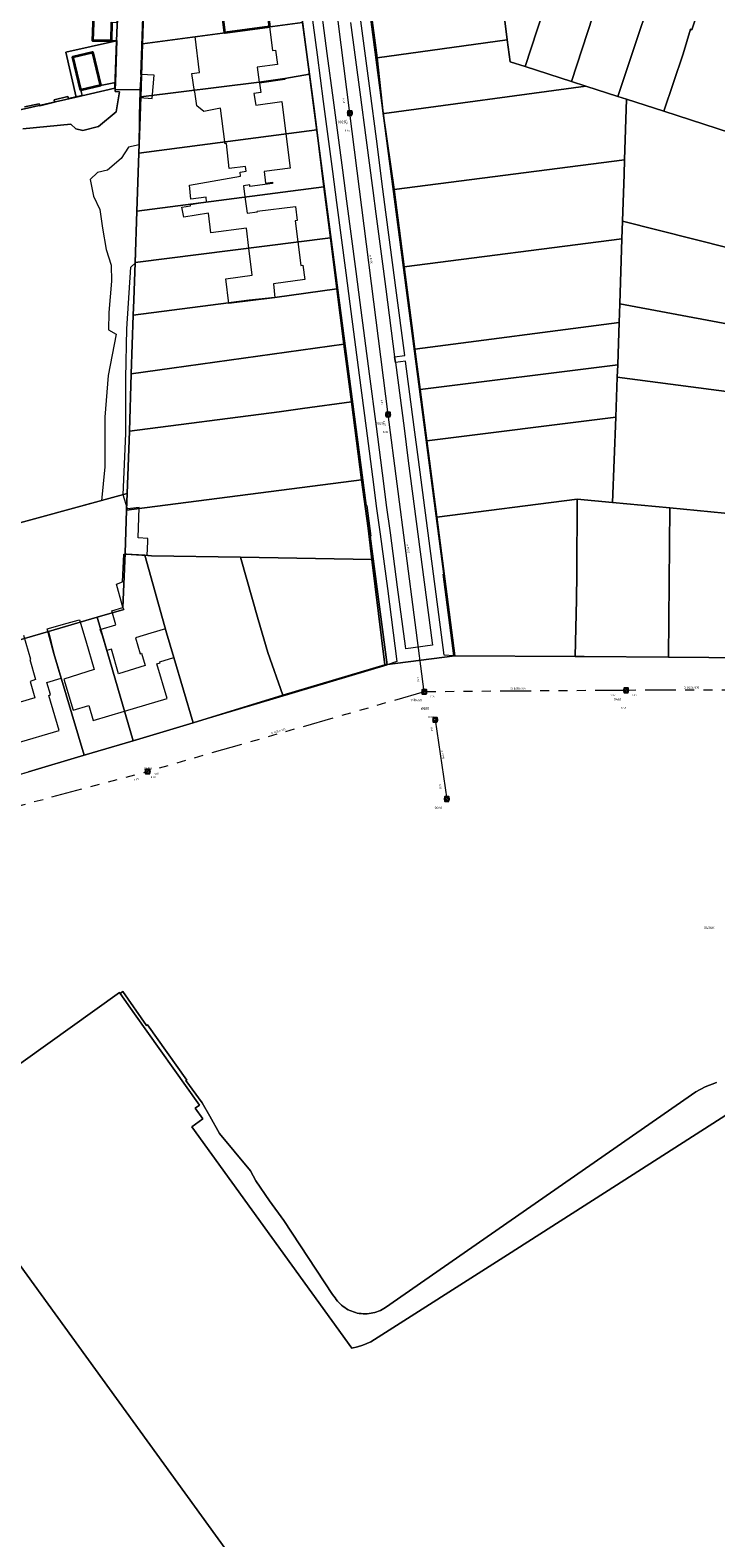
# Model space of a CAD drawing. Header units: metres. Extents: x 163628 to 167855, y 402678 to 405435.
# Tile 222 of 256: x 165435 to 165569, y 403415 to 403707. Entities that reach past the tile are written whole.
import ezdxf

# ---------------------------------------------------------------- set-up
doc = ezdxf.new("R2010")
doc.units = ezdxf.units.M
doc.linetypes.add('X-CA190022.004-UO-WHM_Riolering gemeente_NLCS_v0.2$0$RI-GWA', pattern=[18.45, 6, -1.8, 1.75, -1.8, 1.75, -1.8, 1.75, -1.8])
doc.layers.get('0').update_dxf_attribs({"lineweight": 25})
for name, color, linetype, lineweight in [('X-CA190022.004-UO-BGT_Ondergrond$0$GE_314_WGDRijbaanLokaleweg_Vlak_GEM', 253, 'Continuous', 9), ('X-CA190022.004-UO-BGT_Ondergrond$0$GE_317_WGDVoetpad_Vlak_GEM', 253, 'Continuous', 9), ('X-CA190022.004-UO-BGT_Ondergrond$0$GE_401_OTDErf_Vlak_GEM', 253, 'Continuous', 9), ('X-CA190022.004-UO-BGT_Ondergrond$0$GE_479_BTDGroenvoorziening_grasenkruida_GEM', 253, 'Continuous', 9), ('X-CA190022.004-UO-BGT_Ondergrond$0$GE_482_BTDGroenvoorziening_heesters_Vlak_GEM', 253, 'Continuous', 9), ('X-CA190022.004-UO-BGT_Ondergrond$0$GE_601_PNDgrondvlakpand_Vlak_MV_GEM', 34, 'Continuous', 35), ('X-CA190022.004-UO-KAD_Percelen$0$B-WE-KG-GRENS_PERCEEL-GV', 150, 'Continuous', 9), ('X-CA190022.004-UO-WHM_Riolering gemeente_NLCS_v0.2$0$B-WE-RI-BOB-T18', 214, 'Continuous', 15), ('X-CA190022.004-UO-WHM_Riolering gemeente_NLCS_v0.2$0$B-WE-RI-DIAMETER-T18', 214, 'Continuous', 15), ('X-CA190022.004-UO-WHM_Riolering gemeente_NLCS_v0.2$0$B-WE-RI-GWA_TRANSPORTLEIDING-G', 214, 'X-CA190022.004-UO-WHM_Riolering gemeente_NLCS_v0.2$0$RI-GWA', 15), ('X-CA190022.004-UO-WHM_Riolering gemeente_NLCS_v0.2$0$B-WE-RI-HWA_TRANSPORTLEIDING-G', 214, 'X-CA190022.004-UO-WHM_Riolering gemeente_NLCS_v0.2$0$1-200 HEMELWATER', 15), ('X-CA190022.004-UO-WHM_Riolering gemeente_NLCS_v0.2$0$B-WE-RI-PUT-S', 214, 'Continuous', 15), ('X-CA190022.004-UO-WHM_Riolering gemeente_NLCS_v0.2$0$B-WE-RI-PUTDEKSELHOOGTE-T18', 214, 'Continuous', 15), ('X-CA190022.004-UO-WHM_Riolering gemeente_NLCS_v0.2$0$B-WE-RI-PUTNUMMER-T25', 214, 'Continuous', 15), ('X-CA190022.004-UO-WHM_Riolering gemeente_NLCS_v0.2$0$B-WE-RI-VWA_TRANSPORTLEIDING-G', 214, 'X-CA190022.004-UO-WHM_Riolering gemeente_NLCS_v0.2$0$1-200 VUILWATER', 15)]:
    doc.layers.add(name, color=color, linetype=linetype, lineweight=lineweight)
doc.styles.add('X-CA190022.004-UO-WHM_Riolering gemeente_NLCS_v0.2$0$NLCS-ISO', font='NLCS-ISO.ttf')
doc.styles.add('X-CA190022.004-UO-WHM_Riolering gemeente_NLCS_v0.2$0$NLCS-ISO-M200-T18', font='NLCS-ISO.ttf', dxfattribs={"height": 0.36})
doc.styles.add('X-CA190022.004-UO-WHM_Riolering gemeente_NLCS_v0.2$0$NLCS-ISO-M200-T25', font='NLCS-ISO.ttf', dxfattribs={"height": 0.5})
doc.linetypes.add('X-CA190022.004-UO-WHM_Riolering gemeente_NLCS_v0.2$0$1-200 HEMELWATER', pattern='A,1.5,-0.6,["HWA",X-CA190022.004-UO-WHM_Riolering gemeente_NLCS_v0.2$0$NLCS-ISO,S=0.24,R=0,X=-0.5,Y=-0.12],-0.3', length=2.4)
doc.linetypes.add('X-CA190022.004-UO-WHM_Riolering gemeente_NLCS_v0.2$0$1-200 VUILWATER', pattern='A,1.5,-0.6,["DWA",X-CA190022.004-UO-WHM_Riolering gemeente_NLCS_v0.2$0$NLCS-ISO,S=0.24,R=0,X=-0.5,Y=-0.12],-0.3', length=2.4)

# ---------------------------------------------------------------- blocks, each defined once
blk = doc.blocks.new('X-CA190022.004-UO-WHM_Riolering gemeente_NLCS_v0.2$0$B-SRI-PUT_BETON-SO')
blk.add_line((-1.4, -1.4), (1.4, 1.4))
at = {"lineweight": -3, "flags": 128}
blk.add_lwpolyline([(2, -2), (2, 2), (-2, 2), (-2, -2)], close=True, dxfattribs=at)
at = {"lineweight": -3}
blk.add_circle((0, 0), 2, dxfattribs=at)

msp = doc.modelspace()

# ---------------------------------------------------------------- linework, layer by layer
at = {"layer": 'X-CA190022.004-UO-BGT_Ondergrond$0$GE_314_WGDRijbaanLokaleweg_Vlak_GEM', "flags": 128}
for points in [[(165454.882, 403719.207), (165454.67, 403714.429), (165457.368, 403711.88), (165456.881, 403698.86), (165456.726, 403695.909), (165451.95, 403695.96), (165451.989, 403697.341), (165452.22, 403705.49), (165451.151, 403705.397), (165451.24, 403709.02), (165452.47, 403708.97), (165453.285, 403731.719), (165455.322, 403732.204), (165455.119, 403726.203), (165454.882, 403719.207)], [(165502.497, 403671.863), (165503.921, 403661.149), (165504.431, 403657.243), (165506.165, 403644.069), (165506.316, 403643.026), (165507.991, 403630.24), (165508.813, 403623.919), (165513.444, 403588.612), (165513.5, 403588.144), (165508.309, 403587.468), (165508.248, 403587.936), (165506.744, 403599.399), (165505.352, 403609.924), (165504.617, 403615.349), (165504.076, 403619.556), (165502.618, 403630.557), (165501.29, 403640.792), (165499.464, 403654.618), (165498.68, 403660.631), (165496.874, 403674.315), (165496.084, 403680.315), (165494.298, 403693.907), (165493.103, 403702.939), (165491.476, 403715.463)], [(165497.61, 403708.99), (165499.405, 403695.452), (165500.625, 403686.139), (165501.919, 403676.397), (165502.497, 403671.863)]]:
    msp.add_lwpolyline(points, dxfattribs=at)
at = {"layer": 'X-CA190022.004-UO-BGT_Ondergrond$0$GE_317_WGDVoetpad_Vlak_GEM', "flags": 128}
for points in [[(165488.425, 403738.421), (165486.429, 403738.141), (165488.946, 403719.123), (165489.446, 403715.211), (165491.129, 403702.68), (165492.31, 403693.642), (165494.092, 403680.081), (165494.903, 403674.051)], [(165494.903, 403674.051), (165496.687, 403660.372), (165497.486, 403654.356), (165499.291, 403640.518), (165500.649, 403630.292), (165502.071, 403619.298), (165502.613, 403615.11), (165503.371, 403609.675), (165504.76, 403599.147), (165506.621, 403584.984), (165504.716, 403584.337), (165501.433, 403609.278), (165501.553, 403609.319), (165500.768, 403615.251), (165500.632, 403615.24), (165487.074, 403718.518)], [(165501.1, 403713.044), (165515.716, 403601.922), (165515.576, 403601.9), (165517.633, 403586.112), (165515.779, 403586.237), (165510.784, 403624.183), (165509.958, 403630.479), (165508.282, 403643.285), (165506.316, 403643.026), (165506.165, 403644.069), (165508.145, 403644.335), (165506.411, 403657.508), (165505.91, 403661.403), (165504.487, 403672.142), (165503.883, 403676.648), (165502.617, 403686.395), (165501.39, 403695.703), (165499.616, 403709.264)]]:
    msp.add_lwpolyline(points, dxfattribs=at)
at = {"layer": 'X-CA190022.004-UO-BGT_Ondergrond$0$GE_401_OTDErf_Vlak_GEM', "flags": 128}
for points in [[(165587.921, 403640.091), (165586.643, 403629.311), (165582.83, 403585.64), (165538.271, 403585.962), (165517.86, 403586.11), (165517.633, 403586.112), (165515.576, 403601.9), (165515.716, 403601.922), (165501.1, 403713.044), (165500.752, 403713.009), (165497.139, 403740.435), (165499.362, 403742.219), (165568.37, 403720.015), (165575.51, 403717.631), (165575.535, 403717.692), (165588.421, 403713.522), (165588.475, 403713.661), (165611.82, 403706.2), (165605.99, 403696.19)], [(165487.074, 403718.518), (165500.632, 403615.24), (165500.768, 403615.251), (165501.553, 403609.319), (165501.433, 403609.278), (165504.716, 403584.337), (165504.668, 403584.303), (165400.22, 403553.17)], [(165432.73, 403569.12), (165441.08, 403571.58), (165439.06, 403578.4), (165439.38, 403578.6), (165438.69, 403580.92), (165441.47, 403581.75), (165440.05, 403586.54), (165438.715, 403591.341), (165438.963, 403591.41), (165441.864, 403592.216), (165444.764, 403593.023), (165445.031, 403593.097), (165446.218, 403588.998), (165447.82, 403583.465), (165441.93, 403581.568), (165443.784, 403575.539), (165446.792, 403576.442), (165447.66, 403573.55), (165453.727, 403575.361), (165462, 403577.83), (165459.99, 403584.53), (165460.66, 403584.73), (165460.59, 403584.95), (165463.33, 403585.77), (165461.89, 403590.561), (165461.669, 403591.303), (165458.837, 403590.458), (165455.846, 403589.566), (165456.761, 403586.501), (165457.029, 403586.581), (165457.743, 403584.19), (165452.583, 403582.603), (165451.219, 403587.354), (165450.335, 403587.091), (165449.465, 403589.981), (165449.014, 403591.213), (165452.082, 403592.085), (165451.248, 403594.826), (165453.433, 403595.433), (165453.29, 403595.96), (165452.203, 403599.966), (165453.352, 403600.467), (165453.613, 403605.835), (165454, 403605.81), (165458.113, 403605.563), (165458.273, 403608.271), (165458.267, 403608.879), (165456.367, 403608.958), (165456.595, 403614.874), (165454.308, 403614.579), (165453.486, 403617.345), (165453.99, 403629.244), (165454.023, 403639.938), (165454.203, 403649.518), (165454.933, 403661.473), (165455.844, 403662.346), (165456.209, 403672.582), (165456.53, 403683.45), (165456.558, 403685.206), (165456.703, 403694.42), (165459.118, 403694.252), (165459.488, 403698.722), (165456.881, 403698.86), (165457.368, 403711.88)], [(165447.82, 403712.389), (165447.611, 403705.438), (165451.151, 403705.397), (165452.22, 403705.49), (165451.989, 403697.341), (165449.06, 403696.75)], [(165477.884, 403665.203), (165477.421, 403669.039), (165470.47, 403668.189), (165470.032, 403671.945), (165465.25, 403671.21), (165464.883, 403673.114), (165466.564, 403673.417), (165466.527, 403673.683), (165469.655, 403674.16), (165469.564, 403675.055), (165466.64, 403674.672), (165466.339, 403677.436), (165476.229, 403679.157), (165476.214, 403679.945), (165477.363, 403680.102), (165477.211, 403681.039), (165474.081, 403680.671), (165473.502, 403685.518), (165473.241, 403685.467), (165473.2, 403685.798), (165472.385, 403692.317), (165469.137, 403691.669), (165467.807, 403692.8), (165467.365, 403695.523), (165467.354, 403695.597), (165466.822, 403699.059), (165468.32, 403699.285), (165467.469, 403706.237), (165470.137, 403706.593), (165473.241, 403706.985), (165472.539, 403712.247)], [(165481.86, 403708.134), (165482.46, 403703.55), (165483.05, 403703.63), (165483.43, 403700.84), (165479.47, 403700.31), (165479.86, 403697.41), (165484.83, 403698.09), (165484.86, 403697.89), (165479.96, 403697.22), (165480.2, 403695.38), (165478.81, 403695.19), (165479.21, 403692.91), (165484.24, 403693.61), (165485.048, 403687.371), (165485.91, 403680.71), (165480.85, 403680.05), (165481.11, 403677.78), (165482.46, 403677.96), (165482.48, 403677.74), (165478.08, 403677.14), (165478.03, 403677.47), (165476.82, 403677.3), (165477.108, 403675.165), (165477.54, 403671.96), (165479.53, 403672.21), (165479.51, 403672.37), (165486.9, 403673.3), (165487.27, 403670.53), (165486.87, 403670.48), (165487.394, 403666.401), (165487.98, 403661.84), (165488.37, 403661.86), (165488.75, 403659.11), (165482.626, 403658.289), (165482.933, 403655.539), (165473.958, 403654.463), (165473.427, 403659.212), (165478.519, 403659.944), (165477.884, 403665.203)], [(165449.06, 403696.75), (165447.5, 403703.24), (165443.7, 403702.33), (165445.26, 403695.83), (165445.545, 403694.825), (165442.885, 403694.214), (165442.752, 403694.611), (165440.078, 403693.952), (165440.132, 403693.486), (165437.314, 403692.781), (165437.154, 403693.215), (165434.319, 403692.594)], [(165434.131, 403590.067), (165435.479, 403585.411), (165435.357, 403585.381), (165436.43, 403581.481), (165435.452, 403581.104), (165436.329, 403577.928), (165430.618, 403576.246)]]:
    msp.add_lwpolyline(points, dxfattribs=at)
at = {"layer": 'X-CA190022.004-UO-BGT_Ondergrond$0$GE_479_BTDGroenvoorziening_grasenkruida_GEM', "flags": 128}
for points in [[(165434.017, 403688.362), (165443.31, 403689.235), (165444.321, 403688.309), (165445.659, 403688.022), (165448.701, 403688.822), (165452.133, 403691.645), (165452.743, 403695.538), (165451.949, 403695.556), (165451.95, 403695.96), (165456.726, 403695.909), (165456.719, 403695.465), (165456.703, 403694.42), (165456.558, 403685.206)], [(165456.558, 403685.206), (165454.536, 403684.762), (165453.091, 403682.559), (165450.424, 403680.312), (165448.472, 403679.855), (165447.082, 403678.485), (165447.695, 403675.3), (165448.97, 403672.67), (165449.47, 403669.079), (165450.185, 403664.953), (165451.165, 403661.865), (165451.2, 403658.775), (165450.727, 403652.713), (165450.599, 403649.317), (165452.108, 403648.517), (165450.559, 403640.464), (165449.912, 403632.401), (165449.943, 403622.774), (165449.265, 403616.19), (165449.098, 403616.145), (165446.193, 403615.355), (165443.288, 403614.566), (165440.383, 403613.776), (165437.479, 403612.987), (165434.574, 403612.198)]]:
    msp.add_lwpolyline(points, dxfattribs=at)
at = {"layer": 'X-CA190022.004-UO-BGT_Ondergrond$0$GE_482_BTDGroenvoorziening_heesters_Vlak_GEM', "flags": 128}
for points in [[(165434.319, 403692.594), (165437.154, 403693.215), (165437.314, 403692.781), (165440.132, 403693.486), (165440.078, 403693.952), (165442.752, 403694.611), (165442.885, 403694.214), (165445.545, 403694.825), (165445.26, 403695.83), (165449.06, 403696.75), (165451.989, 403697.341), (165451.95, 403695.96), (165451.949, 403695.556), (165452.743, 403695.538)], [(165452.743, 403695.538), (165452.133, 403691.645), (165448.701, 403688.822), (165445.659, 403688.022), (165444.321, 403688.309), (165443.31, 403689.235), (165434.017, 403688.362)]]:
    msp.add_lwpolyline(points, dxfattribs=at)
at = {"layer": 'X-CA190022.004-UO-BGT_Ondergrond$0$GE_601_PNDgrondvlakpand_Vlak_MV_GEM', "flags": 128}
for points in [[(165470.27, 403716.48), (165475.23, 403717.15), (165475.61, 403714.26), (165481.54, 403715.05), (165481.92, 403712.26), (165481.33, 403712.19), (165481.86, 403708.134), (165473.241, 403706.985), (165472.539, 403712.247), (165470.12, 403711.925), (165469.526, 403716.385), (165470.27, 403716.48)], [(165451.24, 403709.02), (165451.151, 403705.397), (165447.611, 403705.438), (165447.82, 403712.389)], [(165445.26, 403695.83), (165443.7, 403702.33), (165447.5, 403703.24), (165449.06, 403696.75), (165445.26, 403695.83)]]:
    msp.add_lwpolyline(points, dxfattribs=at)
at = {"layer": 'X-CA190022.004-UO-KAD_Percelen$0$B-WE-KG-GRENS_PERCEEL-GV', "flags": 128}
for points in [[(165431.752, 403691.607), (165444.361, 403694.509), (165442.377, 403703.185), (165452.205, 403705.435), (165453.285, 403731.719), (165428.377, 403725.818), (165423.895, 403724.715)], [(165531.706, 403731.915), (165526.621, 403716.57), (165528.033, 403705.631), (165528.584, 403701.357), (165531.507, 403700.415), (165540.834, 403728.985), (165536.581, 403730.362)], [(165540.834, 403728.985), (165531.507, 403700.415), (165540.501, 403697.517), (165549.815, 403726.102)], [(165540.501, 403697.517), (165543.251, 403696.631), (165549.495, 403694.619), (165559.019, 403723.148), (165549.815, 403726.102)], [(165559.019, 403723.148), (165549.495, 403694.619), (165551.192, 403694.072), (165558.419, 403691.743), (165562.15, 403702.87), (165563.6, 403707.65), (165563.86, 403707.57), (165565.51, 403712.63), (165567.77, 403720.338)], [(165567.77, 403720.338), (165565.51, 403712.63), (165563.86, 403707.57), (165563.6, 403707.65), (165562.15, 403702.87), (165558.419, 403691.743), (165573.91, 403686.751), (165583.063, 403715.431)], [(165488.305, 403708.993), (165486.968, 403718.984), (165475.23, 403717.15), (165470.27, 403716.48), (165457.577, 403714.86), (165457.253, 403704.853)], [(165528.033, 403705.631), (165526.621, 403716.57), (165501.297, 403713.26), (165502.751, 403702.09)], [(165488.305, 403708.993), (165457.253, 403704.853), (165456.919, 403694.562), (165479.86, 403697.41), (165484.83, 403698.09), (165489.653, 403698.916)], [(165503.967, 403691.284), (165504.158, 403691.31), (165543.251, 403696.631), (165540.501, 403697.517), (165531.507, 403700.415), (165528.584, 403701.357), (165528.033, 403705.631), (165502.751, 403702.09)], [(165452.205, 403705.435), (165442.377, 403703.185), (165444.361, 403694.509), (165451.856, 403696.234)], [(165491.058, 403688.169), (165490.49, 403692.661), (165489.653, 403698.916), (165484.83, 403698.09), (165479.86, 403697.41), (165456.919, 403694.562), (165456.735, 403688.873), (165456.547, 403683.589)], [(165503.967, 403691.284), (165506.076, 403676.568), (165550.783, 403682.308), (165551.192, 403694.072), (165549.495, 403694.619), (165543.251, 403696.631), (165504.158, 403691.31)], [(165591.678, 403659.99), (165594.559, 403670.234), (165597.893, 403679.022), (165575.673, 403686.183), (165573.91, 403686.751), (165558.419, 403691.743), (165551.192, 403694.072), (165550.783, 403682.308), (165550.687, 403679.542), (165550.389, 403670.423)], [(165491.058, 403688.169), (165456.547, 403683.589), (165456.149, 403672.333), (165492.455, 403677.1)], [(165508.03, 403661.564), (165550.276, 403666.991), (165550.389, 403670.423), (165550.687, 403679.542), (165550.783, 403682.308), (165506.076, 403676.568)], [(165492.455, 403677.1), (165456.149, 403672.333), (165455.797, 403662.421), (165493.706, 403667.196)], [(165550.389, 403670.423), (165550.276, 403666.991), (165549.865, 403654.395), (165588.938, 403647.083), (165591.678, 403659.99)], [(165493.706, 403667.196), (165455.797, 403662.421), (165455.537, 403655.065), (165455.44, 403652.192), (165477.94, 403655.07), (165482.91, 403655.59), (165494.958, 403657.28)], [(165549.746, 403650.763), (165549.865, 403654.395), (165550.276, 403666.991), (165508.03, 403661.564), (165509.51, 403650.194), (165510.111, 403645.588)], [(165494.958, 403657.28), (165482.91, 403655.59), (165477.94, 403655.07), (165455.44, 403652.192), (165455.057, 403640.774), (165462.892, 403641.879), (165496.312, 403646.557)], [(165549.865, 403654.395), (165549.746, 403650.763), (165549.614, 403646.737), (165549.455, 403642.537), (165549.365, 403640.162), (165587.342, 403635.203), (165588.938, 403647.083)], [(165549.455, 403642.537), (165549.614, 403646.737), (165549.746, 403650.763), (165510.111, 403645.588), (165511.133, 403637.748)], [(165497.764, 403635.365), (165496.857, 403642.242), (165496.312, 403646.557), (165462.892, 403641.879), (165455.057, 403640.774), (165454.684, 403629.677), (165483.77, 403633.44), (165488.3, 403634.07)], [(165512.427, 403627.812), (165549.07, 403632.362), (165549.365, 403640.162), (165549.455, 403642.537), (165511.133, 403637.748)], [(165585.165, 403612.452), (165585.298, 403614.325), (165587.342, 403635.203), (165549.365, 403640.162), (165549.07, 403632.362), (165548.444, 403615.847), (165559.572, 403614.818), (165570.18, 403613.8), (165575.16, 403613.37)], [(165499.761, 403620.231), (165497.764, 403635.365), (165488.3, 403634.07), (165483.77, 403633.44), (165454.684, 403629.677), (165454.277, 403617.552), (165454.153, 403614.36)], [(165548.444, 403615.847), (165549.07, 403632.362), (165512.427, 403627.812), (165514.358, 403612.984), (165541.596, 403616.48)], [(165499.761, 403620.231), (165454.153, 403614.36), (165453.836, 403606.013), (165454, 403605.81), (165457.699, 403605.588), (165458.99, 403605.51), (165476.276, 403605.225), (165501.747, 403604.806), (165501, 403610.836)], [(165454.153, 403614.36), (165454.277, 403617.552), (165417.529, 403607.564), (165417.624, 403607.253), (165419.111, 403602.408), (165418.27, 403602.117), (165421.4, 403591.55), (165418.86, 403588.31), (165383.721, 403578.148), (165385.097, 403574.892), (165401.58, 403579.85), (165406.52, 403581.3), (165418.61, 403584.85), (165421.831, 403585.8), (165438.975, 403590.814), (165448.423, 403593.578), (165453.592, 403595.089), (165453.433, 403595.433), (165453.836, 403606.013)], [(165517.86, 403586.11), (165541.227, 403585.94), (165541.48, 403596.99), (165541.52, 403601.99), (165541.596, 403616.48), (165514.358, 403612.984)], [(165559.572, 403614.818), (165548.444, 403615.847), (165541.596, 403616.48), (165541.52, 403601.99), (165541.48, 403596.99), (165541.227, 403585.94), (165542.984, 403585.954), (165559.33, 403585.809)], [(165582.83, 403585.64), (165585.165, 403612.452), (165575.16, 403613.37), (165570.18, 403613.8), (165559.572, 403614.818), (165559.33, 403585.809)], [(165457.699, 403605.588), (165454, 403605.81), (165453.836, 403606.013), (165453.433, 403595.433), (165453.592, 403595.089), (165448.423, 403593.578), (165455.4, 403569.617), (165467.095, 403573.103), (165463.33, 403585.77), (165461.89, 403590.561)], [(165484.463, 403578.436), (165481.56, 403586.75), (165479.68, 403593.12), (165476.276, 403605.225), (165458.99, 403605.51), (165457.699, 403605.588), (165461.89, 403590.561), (165463.33, 403585.77), (165467.095, 403573.103), (165473.355, 403575.02)], [(165484.463, 403578.436), (165504.278, 403584.372), (165501.747, 403604.806), (165476.276, 403605.225), (165479.68, 403593.12), (165481.56, 403586.75)], [(165445.914, 403566.789), (165455.4, 403569.617), (165448.423, 403593.578), (165438.975, 403590.814), (165440.05, 403586.54)], [(165438.975, 403590.814), (165421.831, 403585.8), (165423.02, 403580.87), (165428.656, 403561.645), (165435.135, 403563.563), (165445.914, 403566.789), (165440.05, 403586.54)]]:
    msp.add_lwpolyline(points, close=True, dxfattribs=at)
for points in [[(165453.285, 403731.719), (165452.205, 403705.435), (165451.856, 403696.234), (165444.361, 403694.509), (165431.752, 403691.607)], [(165417.529, 403607.564), (165454.277, 403617.552), (165454.684, 403629.677), (165455.057, 403640.774), (165455.44, 403652.192), (165455.537, 403655.065), (165455.797, 403662.421), (165456.149, 403672.333), (165456.547, 403683.589), (165456.735, 403688.873), (165456.919, 403694.562), (165457.253, 403704.853), (165457.577, 403714.86)], [(165488.305, 403708.993), (165489.653, 403698.916), (165490.49, 403692.661), (165491.058, 403688.169), (165492.455, 403677.1), (165493.706, 403667.196), (165494.958, 403657.28), (165496.312, 403646.557), (165496.857, 403642.242), (165497.764, 403635.365), (165499.761, 403620.231), (165501, 403610.836), (165501.747, 403604.806), (165504.278, 403584.372), (165517.86, 403586.11), (165514.358, 403612.984), (165512.427, 403627.812), (165511.133, 403637.748), (165510.111, 403645.588), (165509.51, 403650.194), (165508.03, 403661.564), (165506.076, 403676.568), (165503.967, 403691.284), (165502.751, 403702.09), (165501.297, 403713.26)], [(165582.83, 403585.64), (165559.33, 403585.809), (165542.984, 403585.954), (165541.227, 403585.94), (165517.86, 403586.11), (165504.278, 403584.372), (165484.463, 403578.436), (165473.355, 403575.02), (165467.095, 403573.103), (165455.4, 403569.617), (165445.914, 403566.789), (165435.135, 403563.563)], [(165415.315, 403493.981), (165452.736, 403520.75), (165452.882, 403520.547), (165453.41, 403520.93), (165458.03, 403514.38), (165458.18, 403514.49), (165465.82, 403503.78), (165465.67, 403503.66), (165468.78, 403499.35), (165470.27, 403496.78), (165472.172, 403493.381), (165475.047, 403489.97), (165478.191, 403486.132), (165478.68, 403485.176), (165479.225, 403484.251), (165481.906, 403480.365), (165484.666, 403476.535), (165494.138, 403462.179), (165494.598, 403461.498), (165494.821, 403461.188), (165495.06, 403460.89), (165495.315, 403460.605), (165495.585, 403460.335), (165495.87, 403460.08), (165496.168, 403459.841), (165496.478, 403459.619), (165496.8, 403459.414), (165497.133, 403459.226), (165497.476, 403459.058), (165497.828, 403458.908), (165498.187, 403458.777), (165498.552, 403458.667), (165498.923, 403458.576), (165499.299, 403458.506), (165499.678, 403458.456), (165500.059, 403458.427), (165500.441, 403458.419), (165500.822, 403458.432), (165501.203, 403458.466), (165501.581, 403458.52), (165501.956, 403458.595), (165502.326, 403458.69), (165502.69, 403458.805), (165503.047, 403458.94), (165503.397, 403459.094), (165503.737, 403459.267), (165504.068, 403459.459), (165504.388, 403459.668), (165564.63, 403501.47), (165566.46, 403502.46), (165568.66, 403503.3)], [(165575.278, 403500.076), (165550.841, 403484.409), (165528.077, 403469.877), (165501.546, 403452.961), (165499.995, 403452.32), (165498.946, 403452.004), (165497.87, 403451.76), (165466.806, 403494.704), (165468.955, 403496.278), (165467.454, 403498.299), (165468.31, 403498.91), (165455.69, 403516.64), (165452.882, 403520.547), (165452.736, 403520.75), (165415.315, 403493.981), (165424.25, 403480.496), (165499.787, 403376.27), (165504.751, 403369.186), (165505.086, 403369.448), (165505.99, 403368.11), (165509.57, 403363.11), (165520.477, 403347.941), (165551.669, 403370.432), (165572.534, 403383.437)], [(165568.66, 403503.3), (165566.46, 403502.46), (165564.63, 403501.47), (165504.388, 403459.668), (165504.068, 403459.459), (165503.737, 403459.267), (165503.397, 403459.094), (165503.047, 403458.94), (165502.69, 403458.805), (165502.326, 403458.69), (165501.956, 403458.595), (165501.581, 403458.52), (165501.203, 403458.466), (165500.822, 403458.432), (165500.441, 403458.419), (165500.059, 403458.427), (165499.678, 403458.456), (165499.299, 403458.506), (165498.923, 403458.576), (165498.552, 403458.667), (165498.187, 403458.777), (165497.828, 403458.908), (165497.476, 403459.058), (165497.133, 403459.226), (165496.8, 403459.414), (165496.478, 403459.619), (165496.168, 403459.841), (165495.87, 403460.08), (165495.585, 403460.335), (165495.315, 403460.605), (165495.06, 403460.89), (165494.821, 403461.188), (165494.598, 403461.498), (165494.138, 403462.179), (165484.666, 403476.535), (165481.906, 403480.365), (165479.225, 403484.251), (165478.68, 403485.176), (165478.191, 403486.132), (165475.047, 403489.97), (165472.172, 403493.381), (165470.27, 403496.78), (165468.78, 403499.35), (165465.67, 403503.66), (165465.82, 403503.78), (165458.18, 403514.49), (165458.03, 403514.38), (165453.41, 403520.93), (165452.882, 403520.547), (165455.69, 403516.64), (165468.31, 403498.91), (165467.454, 403498.299), (165468.955, 403496.278), (165466.806, 403494.704), (165497.87, 403451.76), (165498.946, 403452.004), (165499.995, 403452.32), (165501.546, 403452.961), (165528.077, 403469.877), (165550.841, 403484.409), (165575.278, 403500.076)], [(165499.787, 403376.27), (165424.25, 403480.496), (165416.451, 403474.982), (165411.328, 403471.36), (165406, 403467.593), (165398.766, 403462.478), (165392.015, 403457.705), (165386.525, 403453.824), (165381.43, 403450.222), (165376.28, 403446.58), (165371.181, 403442.976), (165363.839, 403437.785), (165356.615, 403432.678), (165356.275, 403432.437), (165364.299, 403421.045), (165368.713, 403414.778)]]:
    msp.add_lwpolyline(points, dxfattribs=at)
at = {"layer": 'X-CA190022.004-UO-WHM_Riolering gemeente_NLCS_v0.2$0$B-WE-RI-GWA_TRANSPORTLEIDING-G'}
for p, q in [((165511.92, 403579.104), (165458.224, 403563.648)), ((165551.088, 403579.392), (165511.92, 403579.104)), ((165579.216, 403579.456), (165551.088, 403579.392)), ((165404, 403549.216), (165458.224, 403563.648))]:
    msp.add_line(p, q, dxfattribs=at)
at = {"layer": 'X-CA190022.004-UO-WHM_Riolering gemeente_NLCS_v0.2$0$B-WE-RI-HWA_TRANSPORTLEIDING-G'}
msp.add_line((165514.048, 403573.664), (165516.304, 403558.304), dxfattribs=at)
at = {"layer": 'X-CA190022.004-UO-WHM_Riolering gemeente_NLCS_v0.2$0$B-WE-RI-VWA_TRANSPORTLEIDING-G'}
for p, q in [((165497.488, 403691.392), (165490.304, 403747.904)), ((165504.896, 403632.896), (165497.488, 403691.392)), ((165511.92, 403579.104), (165504.896, 403632.896))]:
    msp.add_line(p, q, dxfattribs=at)

# ---------------------------------------------------------------- block references
at = {"layer": 'X-CA190022.004-UO-WHM_Riolering gemeente_NLCS_v0.2$0$B-WE-RI-PUT-S', "xscale": 0.2, "yscale": 0.2, "zscale": 0.2}
for p in [(165497.488, 403691.392), (165504.896, 403632.896), (165511.92, 403579.104), (165551.088, 403579.392), (165514.048, 403573.664), (165458.224, 403563.648), (165516.304, 403558.304)]:
    msp.add_blockref('X-CA190022.004-UO-WHM_Riolering gemeente_NLCS_v0.2$0$B-SRI-PUT_BETON-SO', p, dxfattribs=at)

# ---------------------------------------------------------------- texts
at = {"layer": 'X-CA190022.004-UO-WHM_Riolering gemeente_NLCS_v0.2$0$B-WE-RI-BOB-T18', "style": 'X-CA190022.004-UO-WHM_Riolering gemeente_NLCS_v0.2$0$NLCS-ISO-M200-T18'}
for s, rotation, p in [('6.78', 277.2507, (165496.052, 403694.251)), ('6.78', 277.2286, (165496.538, 403690.16)), ('6.87', 277.2286, (165503.464, 403635.762)), ('6.87', 277.4438, (165503.952, 403631.666)), ('7.02', 277.4438, (165510.471, 403581.966)), ('7.06', 16.0691, (165509.313, 403577.249)), ('7.05', 0.3949, (165513.028, 403578.018)), ('7.07', 0.3949, (165548.077, 403578.282)), ('7.07', 0.1833, (165552.194, 403578.284)), ('7.60', 278.3526, (165513.122, 403572.402)), ('6.98', 14.8918, (165455.583, 403561.801)), ('7.01', 16.0691, (165459.582, 403562.888)), ('6.90', 278.3526, (165514.781, 403561.139))]:
    msp.add_text(s, height=0.36, rotation=rotation, dxfattribs=at).set_placement(p)
at = {"layer": 'X-CA190022.004-UO-WHM_Riolering gemeente_NLCS_v0.2$0$B-WE-RI-DIAMETER-T18', "style": 'X-CA190022.004-UO-WHM_Riolering gemeente_NLCS_v0.2$0$NLCS-ISO-M200-T18'}
for s, rotation, p in [('ø B400', 277.2286, (165501.299, 403663.852)), ('ø B400', 277.4438, (165508.506, 403607.712)), ('EI B250/375', 0.3949, (165528.622, 403579.536)), ('EI B250/375', 0.1833, (165562.274, 403579.723)), ('EI B350/525', 16.0691, (165482.215, 403570.881)), ('ø P315', 278.3526, (165515.232, 403567.687))]:
    msp.add_text(s, height=0.36, rotation=rotation, dxfattribs=at).set_placement(p)
at = {"layer": 'X-CA190022.004-UO-WHM_Riolering gemeente_NLCS_v0.2$0$B-WE-RI-PUTDEKSELHOOGTE-T18', "style": 'X-CA190022.004-UO-WHM_Riolering gemeente_NLCS_v0.2$0$NLCS-ISO-M200-T18'}
for s, p in [('8.55', (165496.477, 403687.82)), ('8.55', (165503.887, 403629.33)), ('8.52', (165511.244, 403575.631)), ('8.52', (165512.69, 403574.05)), ('8.48', (165550.077, 403575.81)), ('8.48', (165458.83, 403562.387))]:
    msp.add_text(s, height=0.36, dxfattribs=at).set_placement(p)
at = {"layer": 'X-CA190022.004-UO-WHM_Riolering gemeente_NLCS_v0.2$0$B-WE-RI-PUTNUMMER-T25', "style": 'X-CA190022.004-UO-WHM_Riolering gemeente_NLCS_v0.2$0$NLCS-ISO-M200-T25'}
for s, p in [('0028', (165495.117, 403689.42)), ('0029', (165502.527, 403630.93)), ('0460', (165509.884, 403577.231)), ('0461', (165548.717, 403577.41)), ('0030', (165511.33, 403575.65)), ('0459', (165457.47, 403563.987)), ('0031', (165513.927, 403556.34)), ('0436K', (165566.207, 403533.08))]:
    msp.add_text(s, height=0.5, dxfattribs=at).set_placement(p)

doc.saveas('drawing.dxf')
